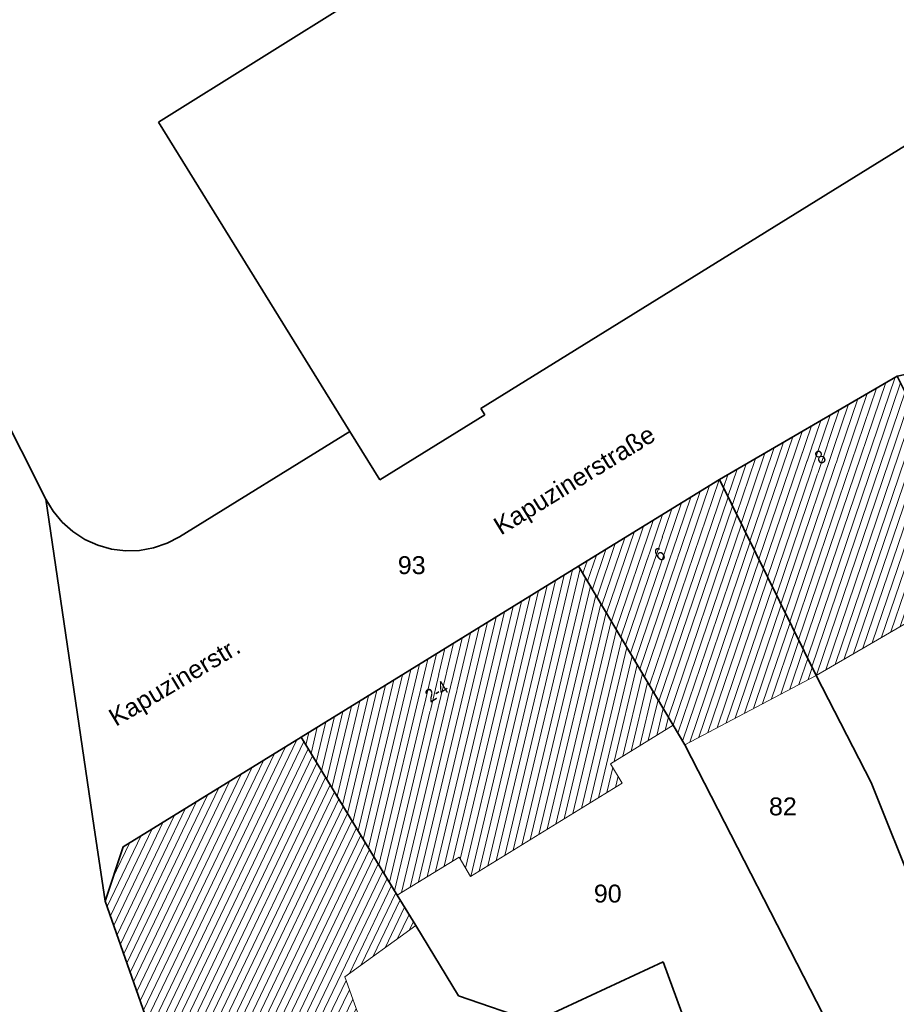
# Model space of a CAD drawing. Header units: metres. Extents: x 32365810 to 32367010, y 5620411 to 5622366.
# Tile 195 of 198: x 32366267 to 32366313, y 5622201 to 5622253. Entities that reach past the tile are written whole.
import ezdxf

# ---------------------------------------------------------------- set-up
doc = ezdxf.new("R2010")
doc.units = ezdxf.units.M
for name, pattern in [('1600.1047', [0]), ('1600.2028', [0]), ('1600.2505', [0])]:
    doc.linetypes.add(name, pattern=pattern)
doc.layers.get('0').update_dxf_attribs({"color": 1, "linetype": 'CONTINUOUS'})
for name, color, linetype in [('Flurstücke_Grenzpunkte', 11, 'CONTINUOUS'), ('Gebäude', 31, 'CONTINUOUS'), ('Lagebezeichnungen', 12, 'CONTINUOUS')]:
    doc.layers.add(name, color=color, linetype=linetype)
doc.styles.add('Flurstücksnummer - K 10 700', font='Arial.ttf')
doc.styles.add('Hausnummern NRW', font='Arial.ttf', dxfattribs={"width": 0.85})
doc.styles.add('Name - Bauwerken u. Einrichtungen - F 10', font='Arial.ttf')

# ---------------------------------------------------------------- blocks, each defined once
blk = doc.blocks.new('O821')
at = {"layer": 'Flurstücke_Grenzpunkte', "color": 7, "linetype": '1600.2028', "lineweight": 35}
for p, q in [((32366313.27, 5622234.306), (32366303.839, 5622228.812)), ((32366318.156, 5622224.433), (32366313.27, 5622234.306)), ((32366303.839, 5622228.812), (32366308.968, 5622218.419)), ((32366318.219, 5622224.191), (32366318.156, 5622224.433)), ((32366318.307, 5622223.854), (32366318.219, 5622224.191)), ((32366320.687, 5622214.763), (32366318.307, 5622223.854)), ((32366308.968, 5622218.419), (32366311.897, 5622212.727)), ((32366322.333, 5622208.475), (32366320.687, 5622214.763)), ((32366311.897, 5622212.727), (32366314.316, 5622206.676)), ((32366314.316, 5622206.676), (32366322.333, 5622208.475))]:
    blk.add_line(p, q, dxfattribs=at)
at = {"layer": 'Flurstücke_Grenzpunkte', "color": 7, "lineweight": 18, "insert": (32366315.638, 5622216.688), "char_height": 0.95, "attachment_point": 5, "line_spacing_factor": 0.69, "style": 'Flurstücksnummer - K 10 700', "bg_fill": 2}
blk.add_mtext('201', dxfattribs=at)
blk = doc.blocks.new('O859')
at = {"layer": 'Flurstücke_Grenzpunkte', "color": 7, "linetype": '1600.2028', "lineweight": 35}
for p, q in [((32366335.88, 5622253.179), (32366322.777, 5622251.486)), ((32366337.847, 5622239.361), (32366335.88, 5622253.179)), ((32366321.904, 5622251.627), (32366291.189, 5622232.59)), ((32366321.933, 5622251.376), (32366321.904, 5622251.627)), ((32366322.777, 5622251.486), (32366321.933, 5622251.376)), ((32366324.149, 5622236.544), (32366337.847, 5622239.361)), ((32366313.27, 5622234.306), (32366324.149, 5622236.544)), ((32366313.27, 5622234.306), (32366303.839, 5622228.812)), ((32366291.189, 5622232.59), (32366291.399, 5622232.251)), ((32366291.399, 5622232.251), (32366285.83, 5622228.798)), ((32366284.24, 5622231.364), (32366275.2, 5622225.778)), ((32366285.83, 5622228.798), (32366284.24, 5622231.364)), ((32366296.371, 5622224.212), (32366303.839, 5622228.812)), ((32366268.103, 5622227.77), (32366270.658, 5622210.446)), ((32366268.492, 5622227.125), (32366268.103, 5622227.77)), ((32366268.973, 5622226.546), (32366268.492, 5622227.125)), ((32366269.536, 5622226.046), (32366268.973, 5622226.546)), ((32366270.168, 5622225.637), (32366269.536, 5622226.046)), ((32366270.854, 5622225.326), (32366270.168, 5622225.637)), ((32366275.2, 5622225.778), (32366274.532, 5622225.43)), ((32366271.579, 5622225.123), (32366270.854, 5622225.326)), ((32366272.326, 5622225.031), (32366271.579, 5622225.123)), ((32366273.82, 5622225.186), (32366273.079, 5622225.052)), ((32366274.532, 5622225.43), (32366273.82, 5622225.186)), ((32366273.079, 5622225.052), (32366272.326, 5622225.031)), ((32366281.641, 5622215.139), (32366296.371, 5622224.212)), ((32366272.2, 5622209.324), (32366281.641, 5622215.139)), ((32366270.658, 5622210.446), (32366271.249, 5622206.442)), ((32366271.249, 5622206.442), (32366272.2, 5622209.324))]:
    blk.add_line(p, q, dxfattribs=at)
at = {"layer": 'Flurstücke_Grenzpunkte', "color": 7, "lineweight": 18, "insert": (32366287.516, 5622223.78), "char_height": 0.95, "attachment_point": 8, "line_spacing_factor": 0.69, "style": 'Flurstücksnummer - K 10 700', "bg_fill": 2}
blk.add_mtext('93', dxfattribs=at)
blk = doc.blocks.new('O1171')
at = {"layer": 'Flurstücke_Grenzpunkte', "color": 7, "linetype": '1600.2028', "lineweight": 35}
for p, q in [((32366296.371, 5622224.212), (32366303.839, 5622228.812)), ((32366303.839, 5622228.812), (32366308.968, 5622218.419)), ((32366296.371, 5622224.212), (32366301.384, 5622215.768)), ((32366308.968, 5622218.419), (32366311.897, 5622212.727)), ((32366301.384, 5622215.768), (32366301.998, 5622214.735)), ((32366301.998, 5622214.735), (32366311.339, 5622196.535)), ((32366311.897, 5622212.727), (32366314.316, 5622206.676)), ((32366317.238, 5622199.369), (32366314.316, 5622206.676)), ((32366311.339, 5622196.535), (32366317.238, 5622199.369))]:
    blk.add_line(p, q, dxfattribs=at)
at = {"layer": 'Flurstücke_Grenzpunkte', "color": 7, "lineweight": 18, "insert": (32366307.207, 5622210.976), "char_height": 0.95, "attachment_point": 8, "line_spacing_factor": 0.69, "style": 'Flurstücksnummer - K 10 700', "bg_fill": 2}
blk.add_mtext('82', dxfattribs=at)
blk = doc.blocks.new('O1192')
at = {"layer": 'Flurstücke_Grenzpunkte', "color": 7, "linetype": '1600.2028', "lineweight": 35}
for p, q in [((32366313.178, 5622272.222), (32366274.074, 5622247.775)), ((32366314.039, 5622265.689), (32366313.178, 5622272.222)), ((32366322.777, 5622251.486), (32366314.039, 5622265.689)), ((32366321.904, 5622251.627), (32366291.189, 5622232.59)), ((32366321.933, 5622251.376), (32366321.904, 5622251.627)), ((32366322.777, 5622251.486), (32366321.933, 5622251.376)), ((32366274.074, 5622247.775), (32366284.24, 5622231.364)), ((32366291.189, 5622232.59), (32366291.399, 5622232.251)), ((32366291.399, 5622232.251), (32366285.83, 5622228.798)), ((32366285.83, 5622228.798), (32366284.24, 5622231.364))]:
    blk.add_line(p, q, dxfattribs=at)
at = {"layer": 'Flurstücke_Grenzpunkte', "color": 7, "lineweight": 18, "insert": (32366300.854, 5622254.157), "char_height": 0.95, "attachment_point": 8, "line_spacing_factor": 0.69, "style": 'Flurstücksnummer - K 10 700', "bg_fill": 2}
blk.add_mtext('94', dxfattribs=at)
blk = doc.blocks.new('O1208')
at = {"layer": 'Flurstücke_Grenzpunkte', "color": 7, "linetype": '1600.2028', "lineweight": 35}
for p, q in [((32366272.2, 5622209.324), (32366281.641, 5622215.139)), ((32366286.747, 5622206.761), (32366281.641, 5622215.139)), ((32366271.249, 5622206.442), (32366272.2, 5622209.324)), ((32366271.249, 5622206.442), (32366277.446, 5622188.847)), ((32366287.736, 5622205.136), (32366286.747, 5622206.761)), ((32366290.003, 5622201.417), (32366287.736, 5622205.136)), ((32366300.852, 5622203.209), (32366294.004, 5622200.037)), ((32366301.844, 5622200.508), (32366300.852, 5622203.209)), ((32366294.004, 5622200.037), (32366290.003, 5622201.417)), ((32366301.088, 5622200.147), (32366293.552, 5622196.545)), ((32366301.088, 5622200.147), (32366301.844, 5622200.508)), ((32366293.552, 5622196.545), (32366288.277, 5622194.024)), ((32366288.277, 5622194.024), (32366287.169, 5622193.494)), ((32366287.169, 5622193.494), (32366277.446, 5622188.847))]:
    blk.add_line(p, q, dxfattribs=at)
at = {"layer": 'Flurstücke_Grenzpunkte', "color": 7, "lineweight": 18, "insert": (32366287.264, 5622197.876), "char_height": 0.95, "attachment_point": 8, "line_spacing_factor": 0.69, "style": 'Flurstücksnummer - K 10 700', "bg_fill": 2}
blk.add_mtext('91', dxfattribs=at)
blk = doc.blocks.new('O1529')
at = {"layer": 'Flurstücke_Grenzpunkte', "color": 7, "linetype": '1600.2028', "lineweight": 35}
for p, q in [((32366268.103, 5622227.77), (32366255.707, 5622252.317)), ((32366268.103, 5622227.77), (32366270.658, 5622210.446)), ((32366270.658, 5622210.446), (32366271.249, 5622206.442)), ((32366271.249, 5622206.442), (32366277.446, 5622188.847))]:
    blk.add_line(p, q, dxfattribs=at)
blk = doc.blocks.new('O1608')
at = {"layer": 'Flurstücke_Grenzpunkte', "color": 7, "linetype": '1600.2028', "lineweight": 35}
for p, q in [((32366281.641, 5622215.139), (32366296.371, 5622224.212)), ((32366296.371, 5622224.212), (32366301.384, 5622215.768)), ((32366301.384, 5622215.768), (32366301.998, 5622214.735)), ((32366286.747, 5622206.761), (32366281.641, 5622215.139)), ((32366301.998, 5622214.735), (32366311.339, 5622196.535)), ((32366287.736, 5622205.136), (32366286.747, 5622206.761)), ((32366290.003, 5622201.417), (32366287.736, 5622205.136)), ((32366300.852, 5622203.209), (32366294.004, 5622200.037)), ((32366301.844, 5622200.508), (32366300.852, 5622203.209)), ((32366294.004, 5622200.037), (32366290.003, 5622201.417)), ((32366301.088, 5622200.147), (32366301.844, 5622200.508)), ((32366302.725, 5622195.647), (32366301.088, 5622200.147)), ((32366310.862, 5622196.248), (32366311.339, 5622196.535)), ((32366303.765, 5622192.787), (32366310.862, 5622196.248)), ((32366303.765, 5622192.787), (32366302.725, 5622195.647))]:
    blk.add_line(p, q, dxfattribs=at)
at = {"layer": 'Flurstücke_Grenzpunkte', "color": 7, "lineweight": 18, "insert": (32366297.916, 5622206.35), "char_height": 0.95, "attachment_point": 8, "line_spacing_factor": 0.69, "style": 'Flurstücksnummer - K 10 700', "bg_fill": 2}
blk.add_mtext('90', dxfattribs=at)
blk = doc.blocks.new('O1835')
at = {"layer": 'Flurstücke_Grenzpunkte', "color": 7, "linetype": '1600.2028', "lineweight": 35}
for p, q in [((32366313.178, 5622272.222), (32366274.074, 5622247.775)), ((32366268.103, 5622227.77), (32366255.707, 5622252.317)), ((32366274.074, 5622247.775), (32366284.24, 5622231.364)), ((32366284.24, 5622231.364), (32366275.2, 5622225.778)), ((32366268.492, 5622227.125), (32366268.103, 5622227.77)), ((32366268.973, 5622226.546), (32366268.492, 5622227.125)), ((32366269.536, 5622226.046), (32366268.973, 5622226.546)), ((32366270.168, 5622225.637), (32366269.536, 5622226.046)), ((32366270.854, 5622225.326), (32366270.168, 5622225.637)), ((32366275.2, 5622225.778), (32366274.532, 5622225.43)), ((32366271.579, 5622225.123), (32366270.854, 5622225.326)), ((32366272.326, 5622225.031), (32366271.579, 5622225.123)), ((32366273.82, 5622225.186), (32366273.079, 5622225.052)), ((32366274.532, 5622225.43), (32366273.82, 5622225.186)), ((32366273.079, 5622225.052), (32366272.326, 5622225.031))]:
    blk.add_line(p, q, dxfattribs=at)
blk = doc.blocks.new('O2047')
at = {"layer": 'Gebäude', "color": 7, "linetype": '1600.2505', "lineweight": 18}
for p, q in [((32366281.641, 5622215.139), (32366272.2, 5622209.324)), ((32366286.747, 5622206.761), (32366281.641, 5622215.139)), ((32366272.2, 5622209.324), (32366271.249, 5622206.442)), ((32366271.249, 5622206.442), (32366277.446, 5622188.847)), ((32366287.736, 5622205.136), (32366286.747, 5622206.761)), ((32366283.96, 5622202.425), (32366287.736, 5622205.136)), ((32366287.169, 5622193.494), (32366283.96, 5622202.425)), ((32366277.446, 5622188.847), (32366287.169, 5622193.494))]:
    blk.add_line(p, q, dxfattribs=at)
at = {"layer": 'Lagebezeichnungen', "color": 7, "lineweight": 18, "insert": (32366274.675, 5622198.287), "char_height": 0.7, "attachment_point": 8, "rotation": 289.3961, "line_spacing_factor": 0.69, "style": 'Hausnummern NRW', "bg_fill": 2}
blk.add_mtext('11', dxfattribs=at)
blk = doc.blocks.new('O2174')
at = {"layer": 'Gebäude', "color": 7, "linetype": '1600.2505', "lineweight": 18}
for p, q in [((32366296.371, 5622224.212), (32366281.641, 5622215.139)), ((32366301.384, 5622215.768), (32366296.371, 5622224.212)), ((32366298.064, 5622213.723), (32366301.384, 5622215.768)), ((32366286.747, 5622206.761), (32366281.641, 5622215.139)), ((32366298.688, 5622212.699), (32366298.064, 5622213.723)), ((32366290.63, 5622207.739), (32366298.688, 5622212.699)), ((32366286.747, 5622206.761), (32366290.025, 5622208.776)), ((32366290.025, 5622208.776), (32366290.63, 5622207.739))]:
    blk.add_line(p, q, dxfattribs=at)
at = {"layer": 'Lagebezeichnungen', "color": 7, "lineweight": 18, "insert": (32366289.016, 5622217.268), "char_height": 0.7, "attachment_point": 8, "rotation": 31.6226, "line_spacing_factor": 0.69, "style": 'Hausnummern NRW', "bg_fill": 2}
blk.add_mtext('2-4', dxfattribs=at)
blk = doc.blocks.new('O2256')
at = {"layer": 'Gebäude', "color": 7, "linetype": '1600.2505', "lineweight": 18}
for p, q in [((32366313.27, 5622234.306), (32366303.839, 5622228.812)), ((32366313.27, 5622234.306), (32366318.156, 5622224.433)), ((32366303.839, 5622228.812), (32366308.968, 5622218.419)), ((32366318.156, 5622224.433), (32366318.219, 5622224.191)), ((32366318.307, 5622223.854), (32366318.219, 5622224.191)), ((32366308.968, 5622218.419), (32366318.307, 5622223.854))]:
    blk.add_line(p, q, dxfattribs=at)
at = {"layer": 'Lagebezeichnungen', "color": 7, "lineweight": 18, "insert": (32366309.369, 5622229.698), "char_height": 0.7, "attachment_point": 8, "rotation": 30.207, "line_spacing_factor": 0.69, "style": 'Hausnummern NRW', "bg_fill": 2}
blk.add_mtext('8', dxfattribs=at)
blk = doc.blocks.new('O3100')
at = {"layer": 'Gebäude', "color": 7, "linetype": '1600.2505', "lineweight": 18}
for p, q in [((32366303.839, 5622228.812), (32366296.371, 5622224.212)), ((32366303.839, 5622228.812), (32366308.968, 5622218.419)), ((32366301.384, 5622215.768), (32366296.371, 5622224.212)), ((32366301.998, 5622214.735), (32366308.968, 5622218.419)), ((32366301.384, 5622215.768), (32366301.998, 5622214.735))]:
    blk.add_line(p, q, dxfattribs=at)
at = {"layer": 'Lagebezeichnungen', "color": 7, "lineweight": 18, "insert": (32366300.855, 5622224.541), "char_height": 0.7, "attachment_point": 8, "rotation": 31.6226, "line_spacing_factor": 0.69, "style": 'Hausnummern NRW', "bg_fill": 2}
blk.add_mtext('6', dxfattribs=at)
blk = doc.blocks.new('*X1042')
at = {"color": 253, "linetype": '1600.1047', "lineweight": 18, "true_color": 0xb2b2b2}
for p, q in [((32366273.818615, 5622199.146151), (32366281.412963, 5622214.998545)), ((32366273.994791, 5622198.645938), (32366281.783807, 5622214.90468)), ((32366273.466262, 5622200.146577), (32366280.233237, 5622214.271915)), ((32366273.642439, 5622199.646364), (32366280.8231, 5622214.63523)), ((32366274.170967, 5622198.145725), (32366282.016616, 5622214.522683)), ((32366274.347143, 5622197.645512), (32366282.249426, 5622214.140686)), ((32366273.290086, 5622200.64679), (32366279.643373, 5622213.908601)), ((32366274.523319, 5622197.145299), (32366282.482235, 5622213.758689)), ((32366272.937734, 5622201.647216), (32366278.463647, 5622213.181971)), ((32366273.11391, 5622201.147003), (32366279.05351, 5622213.545286)), ((32366274.699496, 5622196.645087), (32366282.715044, 5622213.376692)), ((32366272.761558, 5622202.147429), (32366277.873784, 5622212.818656)), ((32366274.875672, 5622196.144874), (32366282.947854, 5622212.994695)), ((32366275.051848, 5622195.644661), (32366283.180663, 5622212.612698)), ((32366272.409205, 5622203.147855), (32366276.694057, 5622212.092027)), ((32366272.585382, 5622202.647642), (32366277.28392, 5622212.455342)), ((32366275.228024, 5622195.144448), (32366283.413473, 5622212.2307)), ((32366272.233029, 5622203.648068), (32366276.104194, 5622211.728712)), ((32366275.4042, 5622194.644235), (32366283.646282, 5622211.848703)), ((32366271.880677, 5622204.648494), (32366274.924468, 5622211.002083)), ((32366272.056853, 5622204.148281), (32366275.514331, 5622211.365397)), ((32366275.580376, 5622194.144022), (32366283.879091, 5622211.466706)), ((32366275.756553, 5622193.643809), (32366284.111901, 5622211.084709)), ((32366271.704501, 5622205.148707), (32366274.334604, 5622210.638768)), ((32366275.932729, 5622193.143596), (32366284.34471, 5622210.702712)), ((32366271.528325, 5622205.64892), (32366273.744741, 5622210.275453)), ((32366276.108905, 5622192.643383), (32366284.57752, 5622210.320715)), ((32366276.285081, 5622192.14317), (32366284.810329, 5622209.938718)), ((32366271.352149, 5622206.149132), (32366273.154878, 5622209.912138)), ((32366271.630489, 5622207.598101), (32366272.565015, 5622209.548824)), ((32366276.461257, 5622191.642957), (32366285.043138, 5622209.556721)), ((32366276.637433, 5622191.142744), (32366285.275948, 5622209.174724)), ((32366276.81361, 5622190.642531), (32366285.508757, 5622208.792727)), ((32366276.989786, 5622190.142318), (32366285.741567, 5622208.41073)), ((32366277.165962, 5622189.642105), (32366285.974376, 5622208.028732)), ((32366277.342138, 5622189.141892), (32366286.207185, 5622207.646735)), ((32366284.206077, 5622202.601672), (32366286.439995, 5622207.264738)), ((32366284.839886, 5622203.056719), (32366286.672804, 5622206.882741)), ((32366285.473695, 5622203.511765), (32366286.905518, 5622206.500544)), ((32366286.107503, 5622203.966812), (32366287.138186, 5622206.118252)), ((32366286.741312, 5622204.421858), (32366287.370854, 5622205.735961)), ((32366287.375121, 5622204.876905), (32366287.603523, 5622205.353669)), ((32366277.66736, 5622188.952796), (32366284.029189, 5622202.232438)), ((32366278.20665, 5622189.210544), (32366284.207397, 5622201.736466)), ((32366278.745939, 5622189.468291), (32366284.385605, 5622201.240494)), ((32366279.285228, 5622189.726039), (32366284.563813, 5622200.744522)), ((32366279.824518, 5622189.983786), (32366284.742021, 5622200.24855)), ((32366280.363807, 5622190.241534), (32366284.920229, 5622199.752578)), ((32366280.903097, 5622190.499281), (32366285.098436, 5622199.256606)), ((32366281.442386, 5622190.757028), (32366285.276644, 5622198.760634)), ((32366281.981676, 5622191.014776), (32366285.454852, 5622198.264662)), ((32366282.520965, 5622191.272523), (32366285.63306, 5622197.76869)), ((32366283.060255, 5622191.530271), (32366285.811268, 5622197.272718)), ((32366283.599544, 5622191.788018), (32366285.989476, 5622196.776746)), ((32366284.138834, 5622192.045765), (32366286.167683, 5622196.280774)), ((32366284.678123, 5622192.303513), (32366286.345891, 5622195.784802)), ((32366285.217412, 5622192.56126), (32366286.524099, 5622195.28883)), ((32366285.756702, 5622192.819008), (32366286.702307, 5622194.792858)), ((32366286.295991, 5622193.076755), (32366286.880515, 5622194.296886)), ((32366286.835281, 5622193.334503), (32366287.058723, 5622193.800914))]:
    blk.add_line(p, q, dxfattribs=at)
blk = doc.blocks.new('*X1088')
at = {"color": 253, "linetype": '1600.1047', "lineweight": 18, "true_color": 0xb2b2b2}
for p, q in [((32366292.902343, 5622209.137712), (32366296.452307, 5622224.075044)), ((32366291.999359, 5622208.581891), (32366295.601292, 5622223.737895)), ((32366292.450851, 5622208.859802), (32366296.052836, 5622224.016026)), ((32366293.353835, 5622209.415622), (32366296.727563, 5622223.611398)), ((32366291.096375, 5622208.026071), (32366294.698203, 5622223.181634)), ((32366291.547867, 5622208.303981), (32366295.149747, 5622223.459765)), ((32366293.805327, 5622209.693532), (32366297.002819, 5622223.147751)), ((32366290.365149, 5622208.192967), (32366293.795114, 5622222.625373)), ((32366290.644883, 5622207.748161), (32366294.246659, 5622222.903504)), ((32366294.256819, 5622209.971443), (32366297.278075, 5622222.684105)), ((32366289.682835, 5622208.56567), (32366292.892025, 5622222.069112)), ((32366290.091271, 5622208.662408), (32366293.34357, 5622222.347243)), ((32366294.708311, 5622210.249353), (32366297.55333, 5622222.220458)), ((32366288.780061, 5622208.010731), (32366291.988936, 5622221.512851)), ((32366289.231448, 5622208.2882), (32366292.440481, 5622221.790982)), ((32366295.159803, 5622210.527263), (32366297.828586, 5622221.756812)), ((32366287.877286, 5622207.455791), (32366291.085848, 5622220.95659)), ((32366288.328673, 5622207.733261), (32366291.537392, 5622221.23472)), ((32366295.611295, 5622210.805173), (32366298.103842, 5622221.293165)), ((32366286.974511, 5622206.900852), (32366290.182759, 5622220.400329)), ((32366287.425898, 5622207.178322), (32366290.634303, 5622220.678459)), ((32366296.062788, 5622211.083084), (32366298.379098, 5622220.829519)), ((32366286.609462, 5622206.986673), (32366289.731214, 5622220.122198)), ((32366296.51428, 5622211.360994), (32366298.654354, 5622220.365872)), ((32366296.965772, 5622211.638904), (32366298.929609, 5622219.902226)), ((32366286.054846, 5622207.896696), (32366288.828125, 5622219.565937)), ((32366286.332154, 5622207.441685), (32366289.27967, 5622219.844068)), ((32366297.417264, 5622211.916814), (32366299.204865, 5622219.438579)), ((32366285.50023, 5622208.806718), (32366287.925037, 5622219.009676)), ((32366285.777538, 5622208.351707), (32366288.376581, 5622219.287807)), ((32366298.260766, 5622213.8442), (32366299.480121, 5622218.974933)), ((32366284.945614, 5622209.71674), (32366287.021948, 5622218.453415)), ((32366285.222922, 5622209.261729), (32366287.473492, 5622218.731546)), ((32366298.712311, 5622214.122336), (32366299.755377, 5622218.511286)), ((32366284.390998, 5622210.626762), (32366286.118859, 5622217.897154)), ((32366284.668306, 5622210.171751), (32366286.570403, 5622218.175285)), ((32366299.163857, 5622214.400472), (32366300.030633, 5622218.04764)), ((32366283.836382, 5622211.536785), (32366285.21577, 5622217.340893)), ((32366284.11369, 5622211.081774), (32366285.667314, 5622217.619024)), ((32366299.615403, 5622214.678608), (32366300.305888, 5622217.583993)), ((32366283.281766, 5622212.446807), (32366284.312681, 5622216.784632)), ((32366283.559074, 5622211.991796), (32366284.764225, 5622217.062763)), ((32366300.066948, 5622214.956744), (32366300.581144, 5622217.120346)), ((32366282.72715, 5622213.356829), (32366283.409592, 5622216.228371)), ((32366283.004458, 5622212.901818), (32366283.861137, 5622216.506502)), ((32366300.518494, 5622215.23488), (32366300.8564, 5622216.6567)), ((32366282.449842, 5622213.81184), (32366282.958048, 5622215.95024)), ((32366300.97004, 5622215.513015), (32366301.131656, 5622216.193053)), ((32366281.895226, 5622214.721863), (32366282.054959, 5622215.393979)), ((32366282.172534, 5622214.266852), (32366282.506503, 5622215.67211)), ((32366297.868756, 5622212.194725), (32366298.184835, 5622213.524706)), ((32366298.320248, 5622212.472635), (32366298.462134, 5622213.069652))]:
    blk.add_line(p, q, dxfattribs=at)
blk = doc.blocks.new('*X1114')
at = {"color": 253, "linetype": '1600.1047', "lineweight": 18, "true_color": 0xb2b2b2}
for p, q in [((32366308.272856, 5622219.827585), (32366313.161473, 5622234.242778)), ((32366307.803462, 5622220.778728), (32366312.174541, 5622233.667843)), ((32366308.038159, 5622220.303157), (32366312.668007, 5622233.955311)), ((32366308.507553, 5622219.352013), (32366313.453289, 5622233.935633)), ((32366308.74225, 5622218.876442), (32366313.688253, 5622233.460849)), ((32366307.334067, 5622221.729871), (32366311.187609, 5622233.092909)), ((32366307.568765, 5622221.2543), (32366311.681075, 5622233.380376)), ((32366308.986807, 5622218.429945), (32366313.923216, 5622232.986064)), ((32366306.864673, 5622222.681014), (32366310.200677, 5622232.517975)), ((32366307.09937, 5622222.205443), (32366310.694143, 5622232.805442)), ((32366309.480152, 5622218.717056), (32366314.15818, 5622232.511279)), ((32366306.395279, 5622223.632158), (32366309.213745, 5622231.943041)), ((32366306.629976, 5622223.156586), (32366309.707211, 5622232.230508)), ((32366309.973498, 5622219.004167), (32366314.393144, 5622232.036494)), ((32366305.925885, 5622224.583301), (32366308.226813, 5622231.368107)), ((32366306.160582, 5622224.107729), (32366308.720279, 5622231.655574)), ((32366310.466843, 5622219.291279), (32366314.628108, 5622231.56171)), ((32366305.691188, 5622225.058872), (32366307.733347, 5622231.08064)), ((32366310.960188, 5622219.57839), (32366314.863072, 5622231.086925)), ((32366305.221794, 5622226.010015), (32366306.746415, 5622230.505705)), ((32366305.456491, 5622225.534444), (32366307.239881, 5622230.793173)), ((32366311.453533, 5622219.865501), (32366315.098036, 5622230.61214)), ((32366304.7524, 5622226.961159), (32366305.759483, 5622229.930771)), ((32366304.987097, 5622226.485587), (32366306.252949, 5622230.218238)), ((32366311.946879, 5622220.152612), (32366315.333, 5622230.137355)), ((32366304.283006, 5622227.912302), (32366304.772551, 5622229.355837)), ((32366304.517703, 5622227.43673), (32366305.266017, 5622229.643304)), ((32366312.440224, 5622220.439723), (32366315.567964, 5622229.66257)), ((32366304.048309, 5622228.387873), (32366304.279085, 5622229.06837)), ((32366312.933569, 5622220.726835), (32366315.802928, 5622229.187786)), ((32366313.426915, 5622221.013946), (32366316.037891, 5622228.713001)), ((32366313.92026, 5622221.301057), (32366316.272855, 5622228.238216)), ((32366314.413605, 5622221.588168), (32366316.507819, 5622227.763431)), ((32366314.906951, 5622221.87528), (32366316.742783, 5622227.288646)), ((32366315.400296, 5622222.162391), (32366316.977747, 5622226.813862)), ((32366315.893641, 5622222.449502), (32366317.212711, 5622226.339077)), ((32366316.386987, 5622222.736613), (32366317.447675, 5622225.864292)), ((32366316.880332, 5622223.023724), (32366317.682639, 5622225.389507)), ((32366317.373677, 5622223.310836), (32366317.917603, 5622224.914723)), ((32366317.867022, 5622223.597947), (32366318.152566, 5622224.439938))]:
    blk.add_line(p, q, dxfattribs=at)
blk = doc.blocks.new('*X1362')
at = {"color": 253, "linetype": '1600.1047', "lineweight": 18, "true_color": 0xb2b2b2}
for p, q in [((32366300.122737, 5622217.892496), (32366303.822395, 5622228.801772)), ((32366299.870721, 5622218.316998), (32366303.32186, 5622228.493462)), ((32366300.374754, 5622217.467995), (32366304.065911, 5622228.352205)), ((32366299.366688, 5622219.166001), (32366302.320791, 5622227.876842)), ((32366299.618705, 5622218.741499), (32366302.821326, 5622228.185152)), ((32366300.62677, 5622217.043493), (32366304.300608, 5622227.876634)), ((32366298.862655, 5622220.015004), (32366301.319723, 5622227.260222)), ((32366299.114672, 5622219.590503), (32366301.820257, 5622227.568532)), ((32366300.878787, 5622216.618991), (32366304.535305, 5622227.401062)), ((32366298.610639, 5622220.439506), (32366300.819188, 5622226.951912)), ((32366301.130803, 5622216.19449), (32366304.770002, 5622226.925491)), ((32366298.106606, 5622221.288509), (32366299.818119, 5622226.335292)), ((32366298.358623, 5622220.864007), (32366300.318654, 5622226.643602)), ((32366301.382819, 5622215.769988), (32366305.004699, 5622226.449919)), ((32366297.602573, 5622222.137512), (32366298.817051, 5622225.718673)), ((32366297.85459, 5622221.713011), (32366299.317585, 5622226.026983)), ((32366301.634945, 5622215.345808), (32366305.239396, 5622225.974348)), ((32366297.098541, 5622222.986515), (32366297.815982, 5622225.102053)), ((32366297.350557, 5622222.562014), (32366298.316516, 5622225.410363)), ((32366301.887071, 5622214.921629), (32366305.474093, 5622225.498776)), ((32366296.846524, 5622223.411017), (32366297.315447, 5622224.793743)), ((32366302.268187, 5622214.877807), (32366305.70879, 5622225.023204)), ((32366296.594508, 5622223.835519), (32366296.814913, 5622224.485433)), ((32366302.750643, 5622215.13281), (32366305.943487, 5622224.547633)), ((32366303.2331, 5622215.387813), (32366306.178184, 5622224.072061)), ((32366303.715556, 5622215.642816), (32366306.412882, 5622223.59649)), ((32366304.198012, 5622215.897818), (32366306.647579, 5622223.120918)), ((32366304.680469, 5622216.152821), (32366306.882276, 5622222.645347)), ((32366305.162925, 5622216.407824), (32366307.116973, 5622222.169775)), ((32366305.645382, 5622216.662827), (32366307.35167, 5622221.694203)), ((32366306.127838, 5622216.91783), (32366307.586367, 5622221.218632)), ((32366306.610294, 5622217.172832), (32366307.821064, 5622220.74306)), ((32366307.092751, 5622217.427835), (32366308.055761, 5622220.267489)), ((32366307.575207, 5622217.682838), (32366308.290458, 5622219.791917)), ((32366308.057663, 5622217.937841), (32366308.525155, 5622219.316345)), ((32366308.54012, 5622218.192843), (32366308.759852, 5622218.840774))]:
    blk.add_line(p, q, dxfattribs=at)

msp = doc.modelspace()

# ---------------------------------------------------------------- block references
at = {"layer": 'Flurstücke_Grenzpunkte', "color": 7, "true_color": 0xffffff}
msp.add_blockref('O821', (0, 0), dxfattribs=at)

# ---------------------------------------------------------------- texts
at = {"layer": 'Lagebezeichnungen', "color": 7, "lineweight": 18, "char_height": 0.95, "line_spacing_factor": 0.69, "style": 'Name - Bauwerken u. Einrichtungen - F 10', "bg_fill": 2}
for s, insert, attachment_point, rotation in [('Kapuzinerstraße', (32366292.394, 5622225.588), 7, 31.6321857), ('Kapuzinerstr.', (32366271.644, 5622215.967), 4, 30.7943241)]:
    msp.add_mtext(s, dxfattribs=dict(at, insert=insert, attachment_point=attachment_point, rotation=rotation))

# ---------------------------------------------------------------- next in the draw order: block references
at = {"layer": 'Flurstücke_Grenzpunkte', "color": 7, "true_color": 0xffffff}
msp.add_blockref('O859', (0, 0), dxfattribs=at)

# ---------------------------------------------------------------- next in the draw order: block references
msp.add_blockref('O1171', (0, 0), dxfattribs=at)

# ---------------------------------------------------------------- next in the draw order: block references
for name in ['O1192', 'O1208']:
    msp.add_blockref(name, (0, 0), dxfattribs=at)

# ---------------------------------------------------------------- next in the draw order: block references
msp.add_blockref('O1529', (0, 0), dxfattribs=at)

# ---------------------------------------------------------------- next in the draw order: block references
for name in ['O1835', 'O1608']:
    msp.add_blockref(name, (0, 0), dxfattribs=at)

# ---------------------------------------------------------------- next in the draw order: block references
at = {"layer": 'Gebäude', "color": 7, "true_color": 0xffffff}
for name in ['O2256', 'O2047']:
    msp.add_blockref(name, (0, 0), dxfattribs=at)

# ---------------------------------------------------------------- next in the draw order: block references
msp.add_blockref('O2174', (0, 0), dxfattribs=at)

# ---------------------------------------------------------------- next in the draw order: block references
for name in ['O3100', '*X1042']:
    msp.add_blockref(name, (0, 0), dxfattribs=at)

# ---------------------------------------------------------------- next in the draw order: block references
for name in ['*X1114', '*X1362', '*X1088']:
    msp.add_blockref(name, (0, 0), dxfattribs=at)

doc.saveas('drawing.dxf')
